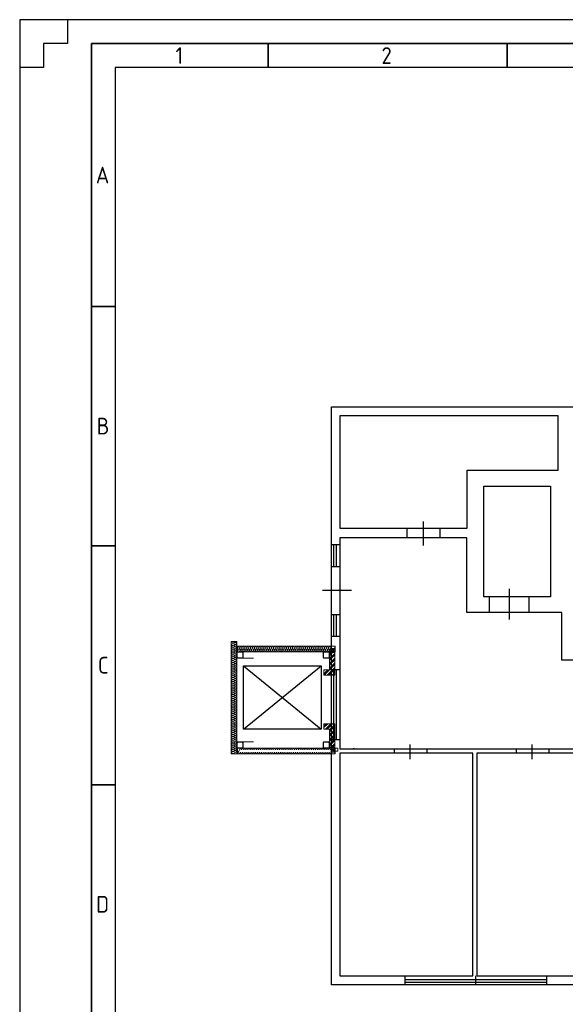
# Model space of a CAD drawing. Header units: millimetres. Extents: x -1662057 to -197461, y -941126 to 63888.
# Tile 81 of 209: x -1628316 to -1612824, y -392255 to -364318. Entities that reach past the tile are written whole.
import ezdxf

# ---------------------------------------------------------------- set-up
doc = ezdxf.new("R2010")
doc.units = ezdxf.units.MM
doc.layers.get('0').update_dxf_attribs({"linetype": 'CONTINUOUS'})
doc.layers.add('PDF_-AR- Aizmurejumi', color=7, linetype='CONTINUOUS', true_color=0x0505ff)
for name, color, linetype in [('PDF_-AR- Sienas', 7, 'CONTINUOUS'), ('PDF_Asis', 7, 'CONTINUOUS'), ('PDF_Dzelzsb_2', 7, 'CONTINUOUS'), ('PDF_Hatch', 7, 'CONTINUOUS'), ('PDF_Izmeri', 7, 'CONTINUOUS'), ('PDF_Koks_1', 7, 'CONTINUOUS'), ('Rasējuma lapa', 7, 'CONTINUOUS')]:
    doc.layers.add(name, color=color, linetype=linetype)
doc.styles.add('ISO', font='iso')

# ---------------------------------------------------------------- blocks, each defined once
blk = doc.blocks.new('A2_L')
at = {"layer": 'Rasējuma lapa'}
for p, q in [((0, 420), (-594, 420)), ((-594, 420), (-594, 0)), ((-584, 420), (-584, 415)), ((-584, 415), (-589, 415)), ((-589, 415), (-589, 410)), ((-589, 410), (-594, 410))]:
    blk.add_line(p, q, dxfattribs=at)
at = {"layer": 'Rasējuma lapa', "lineweight": 35}
for p, q in [((-5, 415), (-579, 415)), ((-579, 415), (-579, 5)), ((-542, 410), (-542, 415)), ((-492, 410), (-492, 415)), ((-574, 360), (-579, 360)), ((-574, 310), (-579, 310)), ((-574, 260), (-579, 260))]:
    blk.add_line(p, q, dxfattribs=at)
at = {"layer": 'Rasējuma lapa', "lineweight": 30}
for p, q in [((-10, 410), (-574, 410)), ((-574, 410), (-574, 10))]:
    blk.add_line(p, q, dxfattribs=at)
at = {"layer": 'Rasējuma lapa', "style": 'ISO'}
for s, p in [('1', (-561.38, 410.75)), ('2', (-518.29, 410.75)), ('A', (-578.08, 385.75)), ('B', (-577.9, 333.25)), ('C', (-577.64, 283.25)), ('D', (-578, 233.25))]:
    blk.add_text(s, height=3.5, dxfattribs=at).set_placement(p)
blk = doc.blocks.new('*U1302')
at = {"layer": 'Rasējuma lapa'}
blk.add_blockref('A2_L', (0, 0), dxfattribs=at)

msp = doc.modelspace()

# ---------------------------------------------------------------- linework, layer by layer
at = {"color": 18, "true_color": 0x000000}
for p, q in [((-1616856.99834, -378552.08573), (-1616856.99834, -379232.76439)), ((-1617321.09742, -378748.03868), (-1617321.09742, -379016.18482)), ((-1616382.58594, -378748.03868), (-1616382.58594, -379016.18482)), ((-1619229.06033, -379016.18482), (-1619229.06033, -385008.21968)), ((-1615619.40077, -379016.18482), (-1619229.06033, -379016.18482)), ((-1615619.40077, -381140.7273), (-1615619.40077, -379016.18482)), ((-1619466.26653, -379212.13776), (-1619229.06033, -379212.13776)), ((-1619394.07334, -379830.93654), (-1619394.07334, -379212.13776)), ((-1619321.88015, -379830.93654), (-1619321.88015, -379212.13776)), ((-1619466.26653, -379830.93654), (-1619229.06033, -379830.93654)), ((-1619716.34959, -380507.31707), (-1618896.44165, -380507.31707)), ((-1614423.05647, -380470.36195), (-1614423.05647, -381336.68024)), ((-1614990.28868, -380697.25484), (-1614990.28868, -381140.7273)), ((-1613855.82425, -380697.25484), (-1613855.82425, -381140.7273)), ((-1619466.26653, -381192.29386), (-1619229.06033, -381192.29386)), ((-1619394.07334, -381811.09264), (-1619394.07334, -381192.29386)), ((-1619321.88015, -381811.09264), (-1619321.88015, -381192.29386)), ((-1612927.62608, -381140.7273), (-1615619.40077, -381140.7273)), ((-1612927.62608, -382491.7713), (-1612927.62608, -381140.7273)), ((-1619466.26653, -381811.09264), (-1619229.06033, -381811.09264)), ((-1621962.53468, -382654.74072), (-1619752.53468, -384444.74072)), ((-1621962.53468, -384444.74072), (-1619752.53468, -382654.74072)), ((-1594157.3964, -382491.7713), (-1612927.62608, -382491.7713)), ((-1619466.26653, -382759.91744), (-1619229.06033, -382759.91744)), ((-1619394.07334, -384740.07354), (-1619394.07334, -382759.91744)), ((-1619321.88015, -384740.07354), (-1619321.88015, -382759.91744)), ((-1619466.26653, -384740.07354), (-1619229.06033, -384740.07354)), ((-1617238.59092, -384884.45992), (-1617238.59092, -385296.99244)), ((-1613773.31775, -384884.45992), (-1613773.31775, -385296.99244)), ((-1619229.06033, -385008.21968), (-1550820.85513, -385008.21968)), ((-1617682.06338, -385008.21968), (-1617682.06338, -385131.97943)), ((-1616753.86521, -385008.21968), (-1616753.86521, -385131.97943)), ((-1614216.79021, -385008.21968), (-1614216.79021, -385131.97943)), ((-1613288.59203, -385008.21968), (-1613288.59203, -385131.97943)), ((-1617382.9773, -391443.72699), (-1617382.9773, -391701.55982)), ((-1617382.9773, -391546.86012), (-1615371.88126, -391546.86012)), ((-1617382.9773, -391629.36663), (-1615371.88126, -391629.36663)), ((-1615371.88126, -391443.72699), (-1615371.88126, -391701.55982)), ((-1615371.88126, -391443.72699), (-1615371.88126, -391701.55982)), ((-1615371.88126, -391546.86012), (-1613360.78523, -391546.86012)), ((-1615371.88126, -391629.36663), (-1613360.78523, -391629.36663)), ((-1613360.78523, -391443.72699), (-1613360.78523, -391701.55982))]:
    msp.add_line(p, q, dxfattribs=at)
for points in [[(-1619466.26653, -375303.39213), (-1550563.02231, -375303.39213), (-1550563.02231, -391701.55982), (-1619466.26653, -391701.55982)], [(-1615134.67506, -377551.69437), (-1613247.33878, -377551.69437), (-1613247.33878, -380697.25484), (-1615134.67506, -380697.25484)], [(-1621962.53468, -382654.74072), (-1619752.53468, -382654.74072), (-1619752.53468, -384444.74072), (-1621962.53468, -384444.74072)], [(-1619229.06033, -391443.72699), (-1615454.38777, -391443.72699), (-1615454.38777, -385131.97943), (-1619229.06033, -385131.97943)], [(-1615340.94132, -391443.72699), (-1612504.78025, -391443.72699), (-1612504.78025, -385131.97943), (-1615340.94132, -385131.97943)]]:
    msp.add_lwpolyline(points, close=True, dxfattribs=at)
msp.add_lwpolyline([(-1613030.75921, -375561.22496), (-1619229.06033, -375561.22496), (-1619229.06033, -378748.03868), (-1615609.08746, -378748.03868), (-1615609.08746, -377097.9086), (-1613030.75921, -377097.9086), (-1613030.75921, -375561.22496)], dxfattribs=at)
at = {"layer": 'PDF_-AR- Aizmurejumi', "color": 7, "lineweight": 5}
for points in [[(-1619370.88355, -382254.34052), (-1619361.99332, -382254.34052), (-1619361.99332, -382094.31634), (-1619370.88355, -382094.31634)], [(-1622131.93573, -384989.99204), (-1622131.93573, -385150.01622), (-1619370.88355, -385150.01622), (-1619370.88355, -384989.99204)], [(-1619370.88355, -385150.01622), (-1619361.99332, -385150.01622), (-1619361.99332, -384989.99204), (-1619370.88355, -384989.99204)], [(-1619361.99332, -384989.99204), (-1619361.99332, -385070.00413), (-1619281.98123, -385070.00413), (-1619281.98123, -384989.99204)]]:
    msp.add_lwpolyline(points, close=True, dxfattribs=at)
for points in [[(-1622150.98622, -382289.90145), (-1622140.82596, -382300.06172)], [(-1622150.98622, -382312.76205), (-1622140.82596, -382322.92232)], [(-1622150.98622, -382334.35262), (-1622140.82596, -382344.51288)], [(-1622150.98622, -382357.21321), (-1622140.82596, -382367.37348)], [(-1622150.98622, -382380.07381), (-1622140.82596, -382390.23408)], [(-1622150.98622, -382401.66438), (-1622140.82596, -382413.09467)], [(-1622149.71619, -382269.58092), (-1622140.82596, -382277.20112)], [(-1622138.28589, -382258.15062), (-1622130.66569, -382265.77082)], [(-1622129.39566, -382424.52497), (-1622119.23539, -382434.68524)], [(-1622119.23539, -382254.34052), (-1622109.07513, -382264.50079)], [(-1622106.53506, -382424.52497), (-1622096.3748, -382434.68524)], [(-1622096.3748, -382254.34052), (-1622086.21453, -382264.50079)], [(-1622083.67446, -382424.52497), (-1622073.5142, -382434.68524)], [(-1622074.78423, -382254.34052), (-1622064.62397, -382264.50079)], [(-1622060.81387, -382424.52497), (-1622051.92363, -382434.68524)], [(-1622051.92363, -382254.34052), (-1622041.76337, -382264.50079)], [(-1622039.2233, -382424.52497), (-1622029.06304, -382434.68524)], [(-1622029.06304, -382254.34052), (-1622018.90277, -382264.50079)], [(-1622016.36271, -382424.52497), (-1622006.20244, -382434.68524)], [(-1622007.47247, -382254.34052), (-1621997.31221, -382264.50079)], [(-1621994.77214, -382424.52497), (-1621985.88191, -382432.14517)], [(-1621982.07181, -382414.36471), (-1621974.45161, -382421.98491)], [(-1621980.80178, -382281.01122), (-1621971.91154, -382289.90145)], [(-1621980.80178, -382302.60179), (-1621971.91154, -382312.76205)], [(-1621980.80178, -382325.46238), (-1621971.91154, -382335.62265)], [(-1621980.80178, -382348.32298), (-1621971.91154, -382357.21321)], [(-1621980.80178, -382369.91355), (-1621971.91154, -382380.07381)], [(-1621980.80178, -382392.77414), (-1621971.91154, -382402.93441)], [(-1619701.09218, -382292.44152), (-1619690.93192, -382302.60179)], [(-1619701.09218, -382315.30212), (-1619690.93192, -382325.46238)], [(-1619701.09218, -382338.16272), (-1619690.93192, -382348.32298)], [(-1619701.09218, -382359.75328), (-1619690.93192, -382369.91355)], [(-1619701.09218, -382382.61388), (-1619690.93192, -382392.77414)], [(-1619701.09218, -382405.47447), (-1619689.66188, -382416.90477)], [(-1619699.82215, -382272.12099), (-1619690.93192, -382281.01122)], [(-1619689.66188, -382259.42066), (-1619683.31172, -382265.77082)], [(-1619683.31172, -382423.25494), (-1619671.88142, -382434.68524)], [(-1619671.88142, -382254.34052), (-1619661.72115, -382264.50079)], [(-1619659.18109, -382424.52497), (-1619649.02082, -382434.68524)], [(-1619649.02082, -382254.34052), (-1619640.13059, -382264.50079)], [(-1619636.32049, -382424.52497), (-1619626.16022, -382434.68524)], [(-1619627.43026, -382254.34052), (-1619617.26999, -382264.50079)], [(-1619614.72992, -382424.52497), (-1619604.56966, -382434.68524)], [(-1619604.56966, -382254.34052), (-1619594.40939, -382264.50079)], [(-1619591.86933, -382424.52497), (-1619581.70906, -382434.68524)], [(-1619581.70906, -382254.34052), (-1619572.81883, -382264.50079)], [(-1619569.00873, -382424.52497), (-1619558.84846, -382434.68524)], [(-1619560.1185, -382254.34052), (-1619549.95823, -382264.50079)], [(-1619547.41816, -382424.52497), (-1619538.52793, -382433.41521)], [(-1619534.71783, -382258.15062), (-1619524.55757, -382268.31089)], [(-1619533.4478, -382416.90477), (-1619525.8276, -382423.25494)], [(-1619530.90773, -382283.55129), (-1619520.74747, -382293.71155)], [(-1619530.90773, -382305.14185), (-1619520.74747, -382315.30212)], [(-1619530.90773, -382328.00245), (-1619520.74747, -382338.16272)], [(-1619530.90773, -382350.86305), (-1619520.74747, -382361.02331)], [(-1619530.90773, -382373.72364), (-1619520.74747, -382382.61388)], [(-1619530.90773, -382395.31421), (-1619520.74747, -382405.47447)], [(-1619520.74747, -382273.39102), (-1619502.967, -382254.34052)], [(-1619520.74747, -382294.98159), (-1619511.85723, -382284.82132)], [(-1619520.74747, -382317.84218), (-1619511.85723, -382307.68192)], [(-1619520.74747, -382340.70278), (-1619511.85723, -382330.54252)], [(-1619520.74747, -382362.29335), (-1619511.85723, -382352.13308)], [(-1619520.74747, -382385.15394), (-1619511.85723, -382374.99368)], [(-1619518.2074, -382404.20444), (-1619511.85723, -382397.85428)], [(-1619490.26667, -382264.50079), (-1619481.37644, -382254.34052)], [(-1619468.67611, -382264.50079), (-1619458.51584, -382254.34052)], [(-1619445.81551, -382264.50079), (-1619435.65524, -382254.34052)], [(-1619422.95491, -382264.50079), (-1619414.06468, -382254.34052)], [(-1619401.36435, -382264.50079), (-1619391.20408, -382254.34052)], [(-1619378.50375, -382264.50079), (-1619370.88355, -382258.15062)], [(-1622150.98622, -384827.42779), (-1622140.82596, -384836.31802)], [(-1622150.98622, -384849.01835), (-1622140.82596, -384859.17862)], [(-1622150.98622, -384871.87895), (-1622140.82596, -384882.03921)], [(-1622150.98622, -384894.73955), (-1622140.82596, -384904.89981)], [(-1622150.98622, -384916.33011), (-1622140.82596, -384926.49038)], [(-1622150.98622, -384939.19071), (-1622140.82596, -384949.35097)], [(-1622150.98622, -384962.05131), (-1622123.04549, -384989.99204)], [(-1622140.82596, -384814.72746), (-1622134.47579, -384822.34765)], [(-1622123.04549, -384809.64732), (-1622114.15526, -384819.80759)], [(-1622101.45493, -384809.64732), (-1622091.29466, -384819.80759)], [(-1622078.59433, -384809.64732), (-1622068.43407, -384819.80759)], [(-1622055.73373, -384809.64732), (-1622046.8435, -384819.80759)], [(-1622034.14317, -384809.64732), (-1622023.9829, -384819.80759)], [(-1622011.28257, -384809.64732), (-1622001.12231, -384819.80759)], [(-1621987.15194, -384812.18739), (-1621973.18158, -384826.15775)], [(-1621983.34184, -384972.21157), (-1621975.72164, -384979.83177)], [(-1621980.80178, -384840.12812), (-1621971.91154, -384850.28838)], [(-1621980.80178, -384861.71868), (-1621971.91154, -384871.87895)], [(-1621980.80178, -384884.57928), (-1621971.91154, -384894.73955)], [(-1621980.80178, -384907.43988), (-1621971.91154, -384917.60014)], [(-1621980.80178, -384929.03044), (-1621971.91154, -384939.19071)], [(-1621980.80178, -384951.89104), (-1621971.91154, -384962.05131)], [(-1619701.09218, -384829.96785), (-1619690.93192, -384840.12812)], [(-1619701.09218, -384852.82845), (-1619690.93192, -384861.71868)], [(-1619701.09218, -384874.41902), (-1619690.93192, -384884.57928)], [(-1619701.09218, -384897.27961), (-1619690.93192, -384907.43988)], [(-1619701.09218, -384920.14021), (-1619690.93192, -384929.03044)], [(-1619701.09218, -384941.73078), (-1619690.93192, -384951.89104)], [(-1619701.09218, -384964.59137), (-1619675.69152, -384989.99204)], [(-1619692.20195, -384815.99749), (-1619685.85178, -384823.61769)], [(-1619676.96155, -384809.64732), (-1619666.80129, -384819.80759)], [(-1619654.10095, -384809.64732), (-1619643.94069, -384819.80759)], [(-1619631.24036, -384809.64732), (-1619621.08009, -384819.80759)], [(-1619609.64979, -384809.64732), (-1619599.48953, -384819.80759)], [(-1619586.78919, -384809.64732), (-1619576.62893, -384819.80759)], [(-1619563.9286, -384809.64732), (-1619553.76833, -384819.80759)], [(-1619541.068, -384810.91736), (-1619522.0175, -384829.96785)], [(-1619534.71783, -384974.75164), (-1619527.09763, -384981.1018)], [(-1619530.90773, -384842.66819), (-1619520.74747, -384852.82845)], [(-1619530.90773, -384865.52878), (-1619520.74747, -384875.68905)], [(-1619530.90773, -384887.11935), (-1619520.74747, -384897.27961)], [(-1619530.90773, -384909.97995), (-1619520.74747, -384920.14021)], [(-1619530.90773, -384932.84054), (-1619520.74747, -384943.00081)], [(-1619530.90773, -384954.43111), (-1619520.74747, -384964.59137)], [(-1619520.74747, -384850.28838), (-1619513.12727, -384842.66819)], [(-1619520.74747, -384873.14898), (-1619511.85723, -384862.98872)], [(-1619520.74747, -384894.73955), (-1619511.85723, -384885.84931)], [(-1619520.74747, -384917.60014), (-1619511.85723, -384907.43988)], [(-1619520.74747, -384940.46074), (-1619511.85723, -384930.30048)], [(-1619520.74747, -384962.05131), (-1619511.85723, -384953.16107)], [(-1619520.74747, -384984.9119), (-1619509.31717, -384972.21157)], [(-1622110.34516, -384979.83177), (-1622100.1849, -384989.99204)], [(-1622088.7546, -384979.83177), (-1622078.59433, -384989.99204)], [(-1622065.894, -384979.83177), (-1622055.73373, -384989.99204)], [(-1622043.0334, -384979.83177), (-1622032.87314, -384989.99204)], [(-1622021.44284, -384979.83177), (-1622011.28257, -384989.99204)], [(-1621998.58224, -384979.83177), (-1621989.69201, -384988.722)], [(-1619662.99119, -384979.83177), (-1619654.10095, -384989.99204)], [(-1619641.40062, -384979.83177), (-1619631.24036, -384989.99204)], [(-1619618.54002, -384979.83177), (-1619608.37976, -384989.99204)], [(-1619595.67943, -384979.83177), (-1619586.78919, -384989.99204)], [(-1619574.08886, -384979.83177), (-1619563.9286, -384989.99204)], [(-1619551.22826, -384979.83177), (-1619542.33803, -384989.99204)], [(-1619504.23704, -384989.99204), (-1619494.07677, -384979.83177)], [(-1619481.37644, -384989.99204), (-1619471.21617, -384979.83177)], [(-1619458.51584, -384989.99204), (-1619448.35557, -384979.83177)], [(-1619436.92528, -384989.99204), (-1619426.76501, -384979.83177)], [(-1619414.06468, -384989.99204), (-1619403.90441, -384979.83177)], [(-1619391.20408, -384989.99204), (-1619381.04382, -384979.83177)]]:
    msp.add_lwpolyline(points, dxfattribs=at)
at = {"layer": 'PDF_-AR- Sienas', "color": 7, "lineweight": 5}
for points in [[(-1619370.88355, -382274.66106), (-1619370.88355, -382914.75779), (-1619680.77165, -382914.75779), (-1619680.77165, -382764.89387), (-1619520.74747, -382764.89387), (-1619520.74747, -382274.66106)], [(-1619370.88355, -384969.67151), (-1619370.88355, -384295.28388), (-1619680.77165, -384295.28388), (-1619680.77165, -384445.14779), (-1619520.74747, -384445.14779), (-1619520.74747, -384969.67151)]]:
    msp.add_lwpolyline(points, close=True, dxfattribs=at)
at = {"layer": 'PDF_Asis', "color": 7, "lineweight": 5}
for points in [[(-1621681.07394, -382434.68524), (-1621998.58224, -382434.68524)], [(-1621681.07394, -384809.64732), (-1621998.58224, -384809.64732)]]:
    msp.add_lwpolyline(points, dxfattribs=at)
at = {"layer": 'PDF_Dzelzsb_2', "color": 7, "lineweight": 0}
for points in [[(-1622150.98622, -382409.28457), (-1622149.71619, -382419.44484), (-1622144.63606, -382427.06504), (-1622135.74583, -382433.41521), (-1622126.85559, -382434.68524), (-1621996.04217, -382434.68524), (-1621987.15194, -382433.41521), (-1621978.26171, -382427.06504), (-1621973.18158, -382419.44484), (-1621971.91154, -382409.28457), (-1621971.91154, -382279.74119), (-1621973.18158, -382270.85096), (-1621978.26171, -382261.96072), (-1621987.15194, -382256.88059), (-1621996.04217, -382254.34052), (-1622126.85559, -382254.34052), (-1622135.74583, -382256.88059), (-1622144.63606, -382261.96072), (-1622149.71619, -382270.85096), (-1622150.98622, -382279.74119)], [(-1622140.82596, -382409.28457), (-1622139.55593, -382416.90477), (-1622134.47579, -382423.25494), (-1622126.85559, -382424.52497), (-1621996.04217, -382424.52497), (-1621988.42197, -382423.25494), (-1621983.34184, -382416.90477), (-1621980.80178, -382409.28457), (-1621980.80178, -382279.74119), (-1621983.34184, -382272.12099), (-1621988.42197, -382267.04086), (-1621996.04217, -382264.50079), (-1622126.85559, -382264.50079), (-1622134.47579, -382267.04086), (-1622139.55593, -382272.12099), (-1622140.82596, -382279.74119)], [(-1619701.09218, -382409.28457), (-1619699.82215, -382419.44484), (-1619693.47198, -382427.06504), (-1619685.85178, -382433.41521), (-1619676.96155, -382434.68524), (-1619546.14813, -382434.68524), (-1619537.2579, -382433.41521), (-1619528.36767, -382427.06504), (-1619523.28753, -382419.44484), (-1619520.74747, -382409.28457), (-1619520.74747, -382279.74119), (-1619523.28753, -382270.85096), (-1619528.36767, -382261.96072), (-1619537.2579, -382256.88059), (-1619546.14813, -382254.34052), (-1619676.96155, -382254.34052), (-1619685.85178, -382256.88059), (-1619693.47198, -382261.96072), (-1619699.82215, -382270.85096), (-1619701.09218, -382279.74119)], [(-1619690.93192, -382409.28457), (-1619689.66188, -382416.90477), (-1619683.31172, -382423.25494), (-1619676.96155, -382424.52497), (-1619546.14813, -382424.52497), (-1619538.52793, -382423.25494), (-1619533.4478, -382416.90477), (-1619530.90773, -382409.28457), (-1619530.90773, -382279.74119), (-1619533.4478, -382272.12099), (-1619538.52793, -382267.04086), (-1619546.14813, -382264.50079), (-1619676.96155, -382264.50079), (-1619683.31172, -382267.04086), (-1619689.66188, -382272.12099), (-1619690.93192, -382279.74119)], [(-1619370.88355, -382256.88059), (-1619370.88355, -382254.34052), (-1619520.74747, -382254.34052), (-1619520.74747, -382405.47447), (-1619519.47743, -382405.47447), (-1619513.12727, -382402.93441), (-1619511.85723, -382396.58424), (-1619511.85723, -382281.01122), (-1619509.31717, -382273.39102), (-1619502.967, -382267.04086), (-1619495.3468, -382264.50079), (-1619379.77378, -382264.50079), (-1619373.42362, -382261.96072)], [(-1622150.98622, -384964.59137), (-1622149.71619, -384974.75164), (-1622144.63606, -384982.37184), (-1622135.74583, -384987.45197), (-1622126.85559, -384989.99204), (-1621996.04217, -384989.99204), (-1621987.15194, -384987.45197), (-1621978.26171, -384982.37184), (-1621973.18158, -384974.75164), (-1621971.91154, -384964.59137), (-1621971.91154, -384835.04799), (-1621973.18158, -384824.88772), (-1621978.26171, -384817.26752), (-1621987.15194, -384812.18739), (-1621996.04217, -384809.64732), (-1622126.85559, -384809.64732), (-1622135.74583, -384812.18739), (-1622144.63606, -384817.26752), (-1622149.71619, -384824.88772), (-1622150.98622, -384835.04799)], [(-1622140.82596, -384964.59137), (-1622139.55593, -384972.21157), (-1622134.47579, -384977.2917), (-1622126.85559, -384979.83177), (-1621996.04217, -384979.83177), (-1621988.42197, -384977.2917), (-1621983.34184, -384972.21157), (-1621980.80178, -384964.59137), (-1621980.80178, -384835.04799), (-1621983.34184, -384827.42779), (-1621988.42197, -384822.34765), (-1621996.04217, -384819.80759), (-1622126.85559, -384819.80759), (-1622134.47579, -384822.34765), (-1622139.55593, -384827.42779), (-1622140.82596, -384835.04799)], [(-1619701.09218, -384964.59137), (-1619699.82215, -384974.75164), (-1619693.47198, -384982.37184), (-1619685.85178, -384987.45197), (-1619676.96155, -384989.99204), (-1619546.14813, -384989.99204), (-1619537.2579, -384987.45197), (-1619528.36767, -384982.37184), (-1619523.28753, -384974.75164), (-1619520.74747, -384964.59137), (-1619520.74747, -384835.04799), (-1619523.28753, -384824.88772), (-1619528.36767, -384817.26752), (-1619537.2579, -384812.18739), (-1619546.14813, -384809.64732), (-1619676.96155, -384809.64732), (-1619685.85178, -384812.18739), (-1619693.47198, -384817.26752), (-1619699.82215, -384824.88772), (-1619701.09218, -384835.04799)], [(-1619690.93192, -384964.59137), (-1619689.66188, -384972.21157), (-1619683.31172, -384977.2917), (-1619676.96155, -384979.83177), (-1619546.14813, -384979.83177), (-1619538.52793, -384977.2917), (-1619533.4478, -384972.21157), (-1619530.90773, -384964.59137), (-1619530.90773, -384835.04799), (-1619533.4478, -384827.42779), (-1619538.52793, -384822.34765), (-1619546.14813, -384819.80759), (-1619676.96155, -384819.80759), (-1619683.31172, -384822.34765), (-1619689.66188, -384827.42779), (-1619690.93192, -384835.04799)], [(-1619370.88355, -384987.45197), (-1619373.42362, -384982.37184), (-1619379.77378, -384979.83177), (-1619495.3468, -384979.83177), (-1619502.967, -384977.2917), (-1619509.31717, -384972.21157), (-1619511.85723, -384963.32134), (-1619511.85723, -384847.74832), (-1619513.12727, -384842.66819), (-1619519.47743, -384840.12812), (-1619520.74747, -384840.12812), (-1619520.74747, -384989.99204), (-1619370.88355, -384989.99204)]]:
    msp.add_lwpolyline(points, close=True, dxfattribs=at)
at = {"layer": 'PDF_Hatch', "color": 7, "lineweight": 5}
for points in [[(-1622150.98622, -381981.28339), (-1622150.98622, -381960.96285), (-1622311.01041, -381960.96285), (-1622311.01041, -381981.28339)], [(-1622150.98622, -385150.01622), (-1622311.01041, -385150.01622), (-1622311.01041, -381981.28339), (-1622150.98622, -381981.28339)], [(-1622131.93573, -382254.34052), (-1622150.98622, -382254.34052), (-1622150.98622, -382094.31634), (-1622131.93573, -382094.31634)], [(-1622150.98622, -385150.01622), (-1622131.93573, -385150.01622), (-1622131.93573, -384989.99204), (-1622150.98622, -384989.99204)]]:
    msp.add_lwpolyline(points, close=True, dxfattribs=at)
for points in [[(-1622260.8441, -382019.38438, 0.9999999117), (-1622260.8441, -382079.07594, 0.9999999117), (-1622260.8441, -382138.76751)], [(-1622260.8441, -382140.03754, 0.9999999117), (-1622260.8441, -382199.7291, 0.9999999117), (-1622260.8441, -382259.42066, 0.9999999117), (-1622260.8441, -382319.11222, 0.9999999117), (-1622260.8441, -382378.80378)], [(-1622261.47911, -382020.65442), (-1622230.99832, -382034.62478), (-1622201.78755, -382049.86518), (-1622230.99832, -382065.10558), (-1622261.47911, -382080.34598), (-1622230.99832, -382095.58637), (-1622201.78755, -382109.55674), (-1622230.99832, -382124.79714), (-1622261.47911, -382140.03754), (-1622230.99832, -382155.27793), (-1622201.78755, -382170.51833), (-1622230.99832, -382185.75873), (-1622261.47911, -382199.7291), (-1622230.99832, -382214.96949), (-1622201.78755, -382230.20989), (-1622230.99832, -382245.45029), (-1622261.47911, -382260.69069), (-1622230.99832, -382274.66106), (-1622201.78755, -382289.90145), (-1622230.99832, -382305.14185), (-1622261.47911, -382320.38225), (-1622230.99832, -382335.62265), (-1622201.78755, -382349.59301), (-1622230.99832, -382364.83341), (-1622261.47911, -382380.07381), (-1622230.99832, -382395.31421), (-1622201.78755, -382410.55461), (-1622230.99832, -382425.79501), (-1622261.47911, -382439.76537), (-1622230.99832, -382455.00577), (-1622201.78755, -382470.24617), (-1622230.99832, -382485.48657), (-1622261.47911, -382500.72696), (-1622230.99832, -382514.69733), (-1622201.78755, -382529.93773), (-1622230.99832, -382545.17813), (-1622261.47911, -382560.41853), (-1622230.99832, -382575.65892), (-1622201.78755, -382589.62929), (-1622230.99832, -382604.86969), (-1622261.47911, -382620.11009), (-1622230.99832, -382635.35048), (-1622201.78755, -382650.59088), (-1622230.99832, -382665.83128), (-1622261.47911, -382679.80165), (-1622230.99832, -382695.04204), (-1622201.78755, -382710.28244), (-1622230.99832, -382725.52284), (-1622261.47911, -382740.76324), (-1622230.99832, -382754.7336), (-1622201.78755, -382769.974), (-1622230.99832, -382785.2144), (-1622261.47911, -382800.4548), (-1622230.99832, -382815.6952), (-1622201.78755, -382829.66556, -0.9999999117), (-1622201.15254, -382889.35712, -0.9999999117), (-1622201.15254, -382949.04868)], [(-1622230.99832, -381981.28339), (-1622230.99832, -382005.41402), (-1622201.78755, -381990.17362, -0.9999999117), (-1622201.15254, -382049.86518, -0.9999999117), (-1622201.15254, -382109.55674, -0.9999999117), (-1622201.15254, -382169.2483, -0.9999999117), (-1622201.15254, -382228.93986)], [(-1621946.51088, -382144.48265, 0.9999971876), (-1622006.20244, -382144.48265, 0.9999971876), (-1622065.894, -382144.48265, 0.9999971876), (-1622125.58573, -382144.48265)], [(-1619486.45657, -382145.11767), (-1619500.42694, -382174.32843), (-1619515.66733, -382204.80923), (-1619530.90773, -382174.32843), (-1619546.14813, -382145.11767), (-1619561.38853, -382174.32843), (-1619576.62893, -382204.80923), (-1619590.59929, -382174.32843), (-1619605.83969, -382145.11767), (-1619621.08009, -382174.32843), (-1619636.32049, -382204.80923), (-1619651.56089, -382174.32843), (-1619665.53125, -382145.11767), (-1619680.77165, -382174.32843), (-1619696.01205, -382204.80923), (-1619711.25245, -382174.32843), (-1619726.49285, -382145.11767), (-1619741.73324, -382174.32843), (-1619755.70361, -382204.80923), (-1619770.94401, -382174.32843), (-1619786.18441, -382145.11767), (-1619801.4248, -382174.32843), (-1619816.6652, -382204.80923), (-1619830.63557, -382174.32843), (-1619845.87597, -382145.11767), (-1619861.11636, -382174.32843), (-1619876.35676, -382204.80923), (-1619891.59716, -382174.32843), (-1619905.56753, -382145.11767), (-1619920.80793, -382174.32843), (-1619936.04832, -382204.80923), (-1619951.28872, -382174.32843), (-1619966.52912, -382145.11767), (-1619981.76952, -382174.32843), (-1619995.73988, -382204.80923), (-1620010.98028, -382174.32843), (-1620026.22068, -382145.11767), (-1620041.46108, -382174.32843), (-1620056.70148, -382204.80923), (-1620070.67184, -382174.32843), (-1620085.91224, -382145.11767), (-1620101.15264, -382174.32843), (-1620116.39304, -382204.80923), (-1620131.63344, -382174.32843), (-1620145.6038, -382145.11767), (-1620160.8442, -382174.32843), (-1620176.0846, -382204.80923), (-1620191.325, -382174.32843), (-1620206.5654, -382145.11767), (-1620221.80579, -382174.32843), (-1620235.77616, -382204.80923), (-1620251.01656, -382174.32843), (-1620266.25696, -382145.11767), (-1620281.49735, -382174.32843), (-1620296.73775, -382204.80923), (-1620310.70812, -382174.32843), (-1620325.94852, -382145.11767), (-1620341.18891, -382174.32843), (-1620356.42931, -382204.80923), (-1620371.66971, -382174.32843), (-1620385.64008, -382145.11767), (-1620400.88047, -382174.32843), (-1620416.12087, -382204.80923), (-1620431.36127, -382174.32843), (-1620446.60167, -382145.11767), (-1620461.84207, -382174.32843), (-1620475.81243, -382204.80923), (-1620491.05283, -382174.32843), (-1620506.29323, -382145.11767), (-1620521.53363, -382174.32843), (-1620536.77403, -382204.80923), (-1620550.74439, -382174.32843), (-1620565.98479, -382145.11767), (-1620581.22519, -382174.32843), (-1620596.46559, -382204.80923), (-1620611.70599, -382174.32843), (-1620626.94638, -382145.11767), (-1620640.91675, -382174.32843), (-1620656.15715, -382204.80923), (-1620671.39755, -382174.32843), (-1620686.63794, -382145.11767), (-1620701.87834, -382174.32843), (-1620715.84871, -382204.80923), (-1620731.08911, -382174.32843), (-1620746.32951, -382145.11767), (-1620761.5699, -382174.32843), (-1620776.8103, -382204.80923), (-1620790.78067, -382174.32843), (-1620806.02107, -382145.11767), (-1620821.26146, -382174.32843), (-1620836.50186, -382204.80923), (-1620851.74226, -382174.32843), (-1620866.98266, -382145.11767), (-1620880.95302, -382174.32843), (-1620896.19342, -382204.80923), (-1620911.43382, -382174.32843), (-1620926.67422, -382145.11767), (-1620941.91462, -382174.32843), (-1620955.88498, -382204.80923), (-1620971.12538, -382174.32843), (-1620986.36578, -382145.11767), (-1621001.60618, -382174.32843), (-1621016.84658, -382204.80923), (-1621030.81694, -382174.32843), (-1621046.05734, -382145.11767), (-1621061.29774, -382174.32843), (-1621076.53814, -382204.80923), (-1621091.77854, -382174.32843), (-1621107.01893, -382145.11767), (-1621120.9893, -382174.32843), (-1621136.2297, -382204.80923), (-1621151.4701, -382174.32843), (-1621166.71049, -382145.11767), (-1621181.95089, -382174.32843), (-1621195.92126, -382204.80923), (-1621211.16166, -382174.32843), (-1621226.40205, -382145.11767), (-1621241.64245, -382174.32843), (-1621256.88285, -382204.80923), (-1621272.12325, -382174.32843), (-1621270.85322, -382174.32843), (-1621286.09362, -382145.11767), (-1621301.33401, -382174.32843), (-1621316.57441, -382204.80923), (-1621331.81481, -382174.32843), (-1621347.05521, -382145.11767), (-1621361.02557, -382174.32843), (-1621376.26597, -382204.80923), (-1621391.50637, -382174.32843), (-1621406.74677, -382145.11767), (-1621421.98717, -382174.32843), (-1621435.95753, -382204.80923), (-1621451.19793, -382174.32843), (-1621466.43833, -382145.11767), (-1621481.67873, -382174.32843), (-1621496.91913, -382204.80923), (-1621512.15952, -382174.32843), (-1621526.12989, -382145.11767), (-1621541.37029, -382174.32843), (-1621556.61069, -382204.80923), (-1621571.85109, -382174.32843), (-1621587.09148, -382145.11767), (-1621601.06185, -382174.32843), (-1621616.30225, -382204.80923), (-1621631.54265, -382174.32843), (-1621646.78304, -382145.11767), (-1621662.02344, -382174.32843), (-1621675.99381, -382204.80923), (-1621691.23421, -382174.32843), (-1621706.4746, -382145.11767), (-1621721.715, -382174.32843), (-1621736.9554, -382204.80923), (-1621752.1958, -382174.32843), (-1621766.16616, -382145.11767), (-1621781.40656, -382174.32843), (-1621796.64696, -382204.80923), (-1621811.88736, -382174.32843), (-1621827.12776, -382145.11767), (-1621841.09812, -382174.32843), (-1621856.33852, -382204.80923), (-1621871.57892, -382174.32843), (-1621886.81932, -382145.11767), (-1621902.05972, -382174.32843), (-1621916.03008, -382204.80923), (-1621931.27048, -382174.32843), (-1621946.51088, -382145.11767), (-1621961.75128, -382174.32843), (-1621976.99168, -382204.80923), (-1621992.23207, -382174.32843), (-1622006.20244, -382145.11767), (-1622021.44284, -382174.32843), (-1622036.68324, -382204.80923), (-1622051.92363, -382174.32843), (-1622067.16403, -382145.11767), (-1622081.1344, -382174.32843), (-1622096.3748, -382204.80923, 0.9999999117), (-1622036.68323, -382204.17421)], [(-1621706.4746, -382144.48265, 0.9999971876), (-1621766.16616, -382144.48265, 0.9999971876), (-1621825.85773, -382144.48265, 0.9999971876), (-1621885.54929, -382144.48265, 0.9999971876), (-1621945.24101, -382144.48265)], [(-1621466.43833, -382144.48265, 0.9999971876), (-1621526.12989, -382144.48265, 0.9999971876), (-1621585.82145, -382144.48265, 0.9999971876), (-1621645.51301, -382144.48265, 0.9999971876), (-1621705.20474, -382144.48265)], [(-1621226.40205, -382144.48265, 0.9999971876), (-1621286.09362, -382144.48265, 0.9999971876), (-1621345.78518, -382144.48265, 0.9999971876), (-1621405.47674, -382144.48265, 0.9999971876), (-1621465.16846, -382144.48265)], [(-1620986.36578, -382144.48265, 0.9999971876), (-1621046.05734, -382144.48265, 0.9999971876), (-1621105.7489, -382144.48265, 0.9999971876), (-1621165.44046, -382144.48265, 0.9999971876), (-1621225.13219, -382144.48265)], [(-1620746.32951, -382144.48265, 0.9999971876), (-1620806.02107, -382144.48265, 0.9999971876), (-1620865.71263, -382144.48265, 0.9999971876), (-1620925.40419, -382144.48265, 0.9999971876), (-1620985.09591, -382144.48265)], [(-1620506.29323, -382144.48265, 0.9999971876), (-1620565.98479, -382144.48265, 0.9999971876), (-1620625.67635, -382144.48265, 0.9999971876), (-1620685.36791, -382144.48265, 0.9999971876), (-1620745.05964, -382144.48265)], [(-1620266.25696, -382144.48265, 0.9999971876), (-1620325.94852, -382144.48265, 0.9999971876), (-1620385.64008, -382144.48265, 0.9999971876), (-1620445.33164, -382144.48265, 0.9999971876), (-1620505.02336, -382144.48265)], [(-1620026.22068, -382144.48265, 0.9999971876), (-1620085.91224, -382144.48265, 0.9999971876), (-1620145.6038, -382144.48265, 0.9999971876), (-1620205.29536, -382144.48265, 0.9999971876), (-1620264.98709, -382144.48265)], [(-1619786.18441, -382144.48265, 0.9999939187), (-1619845.87597, -382144.48265, 0.9999971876), (-1619905.56753, -382144.48265, 0.9999971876), (-1619965.25909, -382144.48265, 0.9999971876), (-1620024.95082, -382144.48265)], [(-1619546.14813, -382144.48265, 0.9999906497), (-1619605.83969, -382144.48265, 0.9999906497), (-1619665.53125, -382144.48265, 0.9999906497), (-1619725.22281, -382144.48265, 0.9999906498), (-1619784.91493, -382144.48265)], [(-1619450.89564, -382174.32843), (-1619471.21617, -382174.32843), (-1619455.97577, -382204.80923, -0.9999999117), (-1619515.66733, -382204.17421, -0.9999999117), (-1619575.35889, -382204.17421, -0.9999999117), (-1619635.05046, -382204.17421, -0.9999999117), (-1619694.74202, -382204.17421)], [(-1622260.8441, -382380.07381, 0.9999999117), (-1622260.8441, -382439.76537, 0.9999999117), (-1622260.8441, -382499.45693, 0.9999999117), (-1622260.8441, -382559.14849, 0.9999999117), (-1622260.8441, -382618.84006)], [(-1622201.15254, -382468.97613, 0.9999999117), (-1622201.15254, -382409.28457, 0.9999999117), (-1622201.15254, -382349.59301, 0.9999999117), (-1622201.15254, -382289.90145, 0.9999999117), (-1622201.15254, -382230.20989)], [(-1622035.4132, -382204.17421, 0.9999999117), (-1621975.72164, -382204.17421, 0.9999999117), (-1621916.03008, -382204.17421, 0.9999999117), (-1621856.33852, -382204.17421, 0.9999999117), (-1621796.64696, -382204.17421)], [(-1621795.37693, -382204.17421, 0.9999999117), (-1621735.68536, -382204.17421, 0.9999999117), (-1621675.9938, -382204.17421, 0.9999999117), (-1621616.30224, -382204.17421, 0.9999999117), (-1621556.61068, -382204.17421)], [(-1621555.34065, -382204.17421, 0.9999999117), (-1621495.64909, -382204.17421, 0.9999999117), (-1621435.95753, -382204.17421, 0.9999999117), (-1621376.26597, -382204.17421, 0.9999999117), (-1621316.57441, -382204.17421)], [(-1621315.30438, -382204.17421, 0.9999999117), (-1621255.61281, -382204.17421, 0.9999999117), (-1621195.92125, -382204.17421, 0.9999999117), (-1621136.22969, -382204.17421, 0.9999999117), (-1621076.53813, -382204.17421)], [(-1621075.2681, -382204.17421, 0.9999999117), (-1621015.57654, -382204.17421, 0.9999999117), (-1620955.88498, -382204.17421, 0.9999999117), (-1620896.19342, -382204.17421, 0.9999999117), (-1620836.50186, -382204.17421)], [(-1620835.23183, -382204.17421, 0.9999999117), (-1620775.54026, -382204.17421, 0.9999999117), (-1620715.8487, -382204.17421, 0.9999999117), (-1620656.15714, -382204.17421, 0.9999999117), (-1620596.46558, -382204.17421)], [(-1620595.19555, -382204.17421, 0.9999999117), (-1620535.50399, -382204.17421, 0.9999999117), (-1620475.81243, -382204.17421, 0.9999999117), (-1620416.12087, -382204.17421)], [(-1620414.85084, -382204.17421, 0.9999999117), (-1620355.15927, -382204.17421, 0.9999999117), (-1620295.46771, -382204.17421, 0.9999999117), (-1620235.77615, -382204.17421, 0.9999999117), (-1620176.08459, -382204.17421)], [(-1620174.81457, -382204.17421, 0.9999999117), (-1620115.123, -382204.17421, 0.9999999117), (-1620055.43144, -382204.17421, 0.9999999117), (-1619995.73988, -382204.17421, 0.9999999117), (-1619936.04832, -382204.17421)], [(-1619934.77829, -382204.17421, 0.9999999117), (-1619875.08672, -382204.17421, 0.9999999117), (-1619815.39516, -382204.17421, 0.9999999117), (-1619755.7036, -382204.17421, 0.9999999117), (-1619696.01204, -382204.17421)], [(-1622260.8441, -382620.11009, 0.9999999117), (-1622260.8441, -382679.80165, 0.9999999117), (-1622260.8441, -382739.49321, 0.9999999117), (-1622260.8441, -382799.18477, 0.9999999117), (-1622260.8441, -382858.87633)], [(-1622201.15254, -382709.01241, 0.9999999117), (-1622201.15254, -382649.32084, 0.9999999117), (-1622201.15254, -382589.62928, 0.9999999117), (-1622201.15254, -382529.93772, 0.9999999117), (-1622201.15254, -382470.24616)], [(-1622201.15254, -382829.66556, 0.9999999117), (-1622201.15254, -382769.974, 0.9999999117), (-1622201.15254, -382710.28244)], [(-1622260.8441, -384719.47497, -0.9999999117), (-1622260.8441, -384659.78341, -0.9999999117), (-1622261.47911, -384600.09184), (-1622230.99832, -384586.12148), (-1622201.78755, -384570.88108), (-1622230.99832, -384555.64068), (-1622261.47911, -384540.40028), (-1622230.99832, -384525.15989), (-1622201.78755, -384511.18952), (-1622230.99832, -384495.94912), (-1622261.47911, -384480.70872), (-1622230.99832, -384465.46833), (-1622201.78755, -384450.22793), (-1622230.99832, -384436.25756), (-1622261.47911, -384421.01716), (-1622230.99832, -384405.77676), (-1622201.78755, -384390.53637), (-1622230.99832, -384375.29597), (-1622261.47911, -384360.05557), (-1622230.99832, -384346.0852), (-1622201.78755, -384330.84481), (-1622230.99832, -384315.60441), (-1622261.47911, -384300.36401), (-1622230.99832, -384285.12361), (-1622201.78755, -384271.15325), (-1622230.99832, -384255.91285), (-1622261.47911, -384240.67245), (-1622230.99832, -384225.43205), (-1622201.78755, -384210.19165), (-1622230.99832, -384196.22129), (-1622261.47911, -384180.98089), (-1622230.99832, -384165.74049), (-1622201.78755, -384150.50009), (-1622230.99832, -384135.25969), (-1622261.47911, -384120.01929), (-1622230.99832, -384106.04893), (-1622201.78755, -384090.80853), (-1622230.99832, -384075.56813), (-1622261.47911, -384060.32773), (-1622230.99832, -384045.08734), (-1622201.78755, -384031.11697), (-1622230.99832, -384015.87657), (-1622261.47911, -384000.63617), (-1622230.99832, -383985.39578), (-1622201.78755, -383970.15538), (-1622230.99832, -383956.18501), (-1622261.47911, -383940.94461), (-1622230.99832, -383925.70422), (-1622201.78755, -383910.46382), (-1622230.99832, -383895.22342), (-1622261.47911, -383879.98302), (-1622230.99832, -383866.01265), (-1622201.78755, -383850.77226), (-1622230.99832, -383835.53186), (-1622261.47911, -383820.29146), (-1622230.99832, -383805.05106), (-1622201.78755, -383791.0807), (-1622230.99832, -383775.8403), (-1622261.47911, -383760.5999), (-1622230.99832, -383745.3595), (-1622201.78755, -383730.1191), (-1622230.99832, -383714.8787), (-1622261.47911, -383700.90834), (-1622230.99832, -383685.66794), (-1622201.78755, -383670.42754), (-1622230.99832, -383655.18714), (-1622261.47911, -383639.94675), (-1622230.99832, -383625.97638), (-1622201.78755, -383610.73598), (-1622230.99832, -383595.49558), (-1622261.47911, -383580.25518), (-1622230.99832, -383565.01479), (-1622201.78755, -383551.04442), (-1622230.99832, -383535.80402), (-1622261.47911, -383520.56362), (-1622230.99832, -383505.32323), (-1622201.78755, -383490.08283), (-1622230.99832, -383474.84243), (-1622261.47911, -383460.87206), (-1622230.99832, -383445.63167), (-1622201.78755, -383430.39127), (-1622230.99832, -383415.15087), (-1622261.47911, -383399.91047), (-1622230.99832, -383385.94011), (-1622201.78755, -383370.69971), (-1622230.99832, -383355.45931), (-1622261.47911, -383340.21891), (-1622230.99832, -383324.97851), (-1622201.78755, -383311.00815), (-1622230.99832, -383295.76775), (-1622261.47911, -383280.52735), (-1622230.99832, -383265.28695), (-1622201.78755, -383250.04655), (-1622230.99832, -383234.80615), (-1622261.47911, -383220.83579), (-1622230.99832, -383205.59539), (-1622201.78755, -383190.35499), (-1622230.99832, -383175.11459), (-1622261.47911, -383159.8742), (-1622230.99832, -383145.90383), (-1622201.78755, -383130.66343), (-1622230.99832, -383115.42303), (-1622261.47911, -383100.18264), (-1622230.99832, -383084.94224), (-1622201.78755, -383070.97187), (-1622230.99832, -383055.73147), (-1622261.47911, -383040.49107), (-1622230.99832, -383025.25068), (-1622201.78755, -383010.01028), (-1622230.99832, -382994.76988), (-1622261.47911, -382980.79951), (-1622230.99832, -382965.55912), (-1622201.78755, -382950.31872), (-1622230.99832, -382935.07832), (-1622261.47911, -382919.83792), (-1622230.99832, -382905.86756), (-1622201.78755, -382890.62716), (-1622230.99832, -382875.38676), (-1622261.47911, -382860.14636), (-1622230.99832, -382844.90596), (-1622201.78755, -382830.9356)], [(-1622260.8441, -382860.14636, 0.9999999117), (-1622260.8441, -382919.83792, 0.9999999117), (-1622260.8441, -382979.52948, 0.9999999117), (-1622260.8441, -383039.22105)], [(-1622201.15254, -383189.08496, 0.9999999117), (-1622201.15254, -383129.39339, 0.9999999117), (-1622201.15254, -383069.70183, 0.9999999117), (-1622201.15254, -383010.01027, 0.9999999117), (-1622201.15254, -382950.31871)], [(-1622260.8441, -383040.49107, 0.9999999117), (-1622260.8441, -383100.18264, 0.9999999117), (-1622260.8441, -383159.8742, 0.9999999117), (-1622260.8441, -383219.56576, 0.9999999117), (-1622260.8441, -383279.25732)], [(-1622260.8441, -383280.52735, 0.9999999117), (-1622260.8441, -383340.21891, 0.9999999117), (-1622260.8441, -383399.91047, 0.9999999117), (-1622260.8441, -383459.60203, 0.9999999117), (-1622260.8441, -383519.2936)], [(-1622201.15254, -383429.12123, 0.9999999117), (-1622201.15254, -383369.42967, 0.9999999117), (-1622201.15254, -383309.73811, 0.9999999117), (-1622201.15254, -383250.04655, 0.9999999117), (-1622201.15254, -383190.35499)], [(-1622260.8441, -383520.56362, 0.9999999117), (-1622260.8441, -383580.25518, 0.9999999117), (-1622260.8441, -383639.94675, 0.9999999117), (-1622260.8441, -383699.63831, 0.9999999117), (-1622260.8441, -383759.32987)], [(-1622201.15254, -383669.15751, 0.9999999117), (-1622201.15254, -383609.46594, 0.9999999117), (-1622201.15254, -383549.77438, 0.9999999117), (-1622201.15254, -383490.08282, 0.9999999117), (-1622201.15254, -383430.39126)], [(-1622260.8441, -383760.5999, 0.9999999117), (-1622260.8441, -383820.29146, 0.9999999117), (-1622260.8441, -383879.98302, 0.9999999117), (-1622260.8441, -383939.67458, 0.9999999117), (-1622260.8441, -383999.36615)], [(-1622201.15254, -383909.19378, 0.9999999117), (-1622201.15254, -383849.50222, 0.9999999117), (-1622201.15254, -383789.81066, 0.9999999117), (-1622201.15254, -383730.1191, 0.9999999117), (-1622201.15254, -383670.42754)], [(-1622260.8441, -384000.63617, 0.9999999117), (-1622260.8441, -384060.32773, 0.9999999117), (-1622260.8441, -384120.01929, 0.9999999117), (-1622260.8441, -384179.71086, 0.9999999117), (-1622260.8441, -384239.40242)], [(-1622201.15254, -384149.23006, 0.9999999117), (-1622201.15254, -384089.53849, 0.9999999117), (-1622201.15254, -384029.84693, 0.9999999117), (-1622201.15254, -383970.15537, 0.9999999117), (-1622201.15254, -383910.46381)], [(-1622260.8441, -384240.67245, 0.9999999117), (-1622260.8441, -384300.36401, 0.9999999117), (-1622260.8441, -384360.05557, 0.9999999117), (-1622260.8441, -384419.74713, 0.9999999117), (-1622260.8441, -384479.4387)], [(-1622201.15254, -384389.26633, 0.9999999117), (-1622201.15254, -384329.57477, 0.9999999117), (-1622201.15254, -384269.88321, 0.9999999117), (-1622201.15254, -384210.19165, 0.9999999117), (-1622201.15254, -384150.50009)], [(-1622201.15254, -384569.61105, 0.9999999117), (-1622201.15254, -384509.91948, 0.9999999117), (-1622201.15254, -384450.22792, 0.9999999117), (-1622201.15254, -384390.53636)], [(-1622260.8441, -384480.70872, 0.9999999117), (-1622260.8441, -384540.40028, 0.9999999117), (-1622260.8441, -384600.09185)], [(-1622261.47911, -384601.36188), (-1622230.99832, -384615.33224), (-1622201.78755, -384630.57264), (-1622230.99832, -384645.81304), (-1622261.47911, -384661.05344), (-1622230.99832, -384676.29384), (-1622201.78755, -384690.2642), (-1622230.99832, -384705.5046), (-1622261.47911, -384720.745), (-1622230.99832, -384735.9854), (-1622201.78755, -384751.2258), (-1622230.99832, -384765.19616), (-1622261.47911, -384780.43656), (-1622230.99832, -384795.67696), (-1622201.78755, -384810.91736), (-1622230.99832, -384826.15775), (-1622261.47911, -384841.39815), (-1622230.99832, -384855.36852), (-1622201.78755, -384870.60892), (-1622230.99832, -384885.84931), (-1622261.47911, -384901.08971), (-1622230.99832, -384916.33011), (-1622201.78755, -384930.30048), (-1622230.99832, -384945.54087), (-1622261.47911, -384960.78127), (-1622230.99832, -384976.02167), (-1622201.78755, -384991.26207), (-1622230.99832, -385005.23244), (-1622261.47911, -385020.47283), (-1622230.99832, -385035.71323), (-1622201.78755, -385050.95363), (-1622230.99832, -385066.19403), (-1622261.47911, -385081.43443), (-1622230.99832, -385095.40479), (-1622201.78755, -385110.64519, 0.9999999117), (-1622201.15254, -385050.95362)], [(-1622201.15254, -384809.64732, 0.9999999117), (-1622201.15254, -384749.95576, 0.9999999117), (-1622201.15254, -384690.2642, 0.9999999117), (-1622201.15254, -384630.57264, 0.9999999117), (-1622201.15254, -384570.88108)], [(-1622260.8441, -384720.745, 0.9999999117), (-1622260.8441, -384780.43656, 0.9999999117), (-1622260.8441, -384840.12812, 0.9999999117), (-1622260.8441, -384899.81968, 0.9999999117), (-1622260.8441, -384959.51125)], [(-1622260.8441, -384960.78127, 0.9999999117), (-1622260.8441, -385020.47283, 0.9999999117), (-1622260.8441, -385080.16439, 0.9999999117), (-1622260.8441, -385139.85596)], [(-1622201.15254, -385049.6836, 0.9999999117), (-1622201.15254, -384989.99203, 0.9999999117), (-1622201.15254, -384930.30047, 0.9999999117), (-1622201.15254, -384870.60891, 0.9999999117), (-1622201.15254, -384810.91735)], [(-1622077.3243, -385039.52333), (-1622091.29466, -385070.00413), (-1622106.53506, -385099.21489, 0.9999999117), (-1622046.8435, -385098.57988)], [(-1621956.67114, -385038.88831, 0.9999971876), (-1622016.36271, -385038.88831, 0.9999971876), (-1622076.05443, -385038.88831)], [(-1622045.57347, -385098.57988, 0.9999999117), (-1621985.8819, -385098.57988, 0.9999999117), (-1621926.19034, -385098.57988, 0.9999999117), (-1621866.49878, -385098.57988)], [(-1621716.63487, -385038.88831, 0.9999971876), (-1621776.32643, -385038.88831, 0.9999971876), (-1621836.01799, -385038.88831, 0.9999971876), (-1621895.70955, -385038.88831, 0.9999971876), (-1621955.40128, -385038.88831)], [(-1621865.22875, -385098.57988, 0.9999999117), (-1621805.53719, -385098.57988, 0.9999999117), (-1621745.84563, -385098.57988, 0.9999999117), (-1621686.15407, -385098.57988, 0.9999999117), (-1621626.46251, -385098.57988)], [(-1621476.5986, -385038.88831, 0.9999971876), (-1621536.29016, -385038.88831, 0.9999971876), (-1621595.98172, -385038.88831, 0.9999971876), (-1621655.67328, -385038.88831, 0.9999971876), (-1621715.365, -385038.88831)], [(-1621625.19248, -385098.57988, 0.9999999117), (-1621565.50091, -385098.57988, 0.9999999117), (-1621505.80935, -385098.57988, 0.9999999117), (-1621446.11779, -385098.57988, 0.9999999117), (-1621386.42623, -385098.57988)], [(-1621236.56232, -385038.88831, 0.9999971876), (-1621296.25388, -385038.88831, 0.9999971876), (-1621355.94544, -385038.88831, 0.9999971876), (-1621415.637, -385038.88831, 0.9999971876), (-1621475.32873, -385038.88831)], [(-1621385.1562, -385098.57988, 0.9999999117), (-1621325.46464, -385098.57988, 0.9999999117), (-1621265.77308, -385098.57988, 0.9999999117), (-1621206.08152, -385098.57988, 0.9999999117), (-1621146.38996, -385098.57988)], [(-1620996.52605, -385038.88831, 0.9999971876), (-1621056.21761, -385038.88831, 0.9999971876), (-1621115.90917, -385038.88831, 0.9999971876), (-1621175.60073, -385038.88831, 0.9999971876), (-1621235.29245, -385038.88831)], [(-1621145.11993, -385098.57988, 0.9999999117), (-1621085.42836, -385098.57988, 0.9999999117), (-1621025.7368, -385098.57988, 0.9999999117), (-1620966.04524, -385098.57988, 0.9999999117), (-1620906.35368, -385098.57988)], [(-1620756.48977, -385038.88831, 0.9999971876), (-1620816.18133, -385038.88831, 0.9999971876), (-1620875.87289, -385038.88831, 0.9999971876), (-1620935.56445, -385038.88831, 0.9999971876), (-1620995.25618, -385038.88831)], [(-1620905.08366, -385098.57988, 0.9999999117), (-1620845.39209, -385098.57988, 0.9999999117), (-1620785.70053, -385098.57988, 0.9999999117), (-1620726.00897, -385098.57988, 0.9999999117), (-1620666.31741, -385098.57988)], [(-1620516.4535, -385038.88831, 0.9999971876), (-1620576.14506, -385038.88831, 0.9999971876), (-1620635.83662, -385038.88831, 0.9999971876), (-1620695.52818, -385038.88831, 0.9999971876), (-1620755.21991, -385038.88831)], [(-1620665.04738, -385098.57988, 0.9999999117), (-1620605.35581, -385098.57988, 0.9999999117), (-1620545.66425, -385098.57988, 0.9999999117), (-1620485.97269, -385098.57988, 0.9999999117), (-1620426.28113, -385098.57988)], [(-1620336.10878, -385038.88831, 0.9999971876), (-1620395.80034, -385038.88831, 0.9999971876), (-1620455.4919, -385038.88831, 0.9999971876), (-1620515.18363, -385038.88831)], [(-1620425.01111, -385098.57988, 0.9999999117), (-1620365.31954, -385098.57988, 0.9999999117), (-1620305.62798, -385098.57988, 0.9999999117), (-1620245.93642, -385098.57988, 0.9999999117), (-1620186.24486, -385098.57988)], [(-1620096.07251, -385038.88831, 0.9999971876), (-1620155.76407, -385038.88831, 0.9999971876), (-1620215.45563, -385038.88831, 0.9999971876), (-1620275.14719, -385038.88831, 0.9999971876), (-1620334.83892, -385038.88831)], [(-1620184.97483, -385098.57988, 0.9999999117), (-1620125.28327, -385098.57988, 0.9999999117), (-1620065.5917, -385098.57988, 0.9999999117), (-1620005.90014, -385098.57988, 0.9999999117), (-1619946.20858, -385098.57988)], [(-1619856.03623, -385038.88831, 0.9999971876), (-1619915.72779, -385038.88831, 0.9999971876), (-1619975.41935, -385038.88831, 0.9999971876), (-1620035.11091, -385038.88831, 0.9999971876), (-1620094.80264, -385038.88831)], [(-1619944.93856, -385098.57988, 0.9999999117), (-1619885.24699, -385098.57988, 0.9999999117), (-1619825.55543, -385098.57988, 0.9999999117), (-1619765.86387, -385098.57988, 0.9999999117), (-1619706.17231, -385098.57988)], [(-1619615.99996, -385038.88831, 0.9999906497), (-1619675.69152, -385038.88831, 0.9999906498), (-1619735.38308, -385038.88831, 0.9999906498), (-1619795.07464, -385038.88831, 0.9999939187), (-1619854.76676, -385038.88851)], [(-1619471.21617, -385070.00413), (-1619481.37644, -385070.00413), (-1619466.13604, -385099.21489, -0.9999999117), (-1619525.8276, -385098.57988, -0.9999999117), (-1619585.51916, -385098.57988, -0.9999999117), (-1619645.21072, -385098.57988, -0.9999999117), (-1619704.90228, -385098.57988)], [(-1619495.3468, -385038.88831, 0.9999906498), (-1619555.03836, -385038.88831, 0.9999906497), (-1619614.73048, -385038.88831)]]:
    msp.add_lwpolyline(points, format="xyb", dxfattribs=at)
for points in [[(-1619381.17335, -382094.31634), (-1619371.01309, -382094.31634), (-1619372.21069, -382254.34052), (-1622131.93573, -382254.34052), (-1622131.93573, -382094.31634), (-1619361.99332, -382094.31634)], [(-1622131.93573, -382174.32843), (-1622111.6152, -382174.32843), (-1622126.85559, -382145.11767)], [(-1619520.74747, -382314.03208), (-1619482.64647, -382274.66106)], [(-1619520.74747, -382358.48325), (-1619436.92528, -382274.66106)], [(-1619520.74747, -382448.6556), (-1619370.88355, -382298.79169)], [(-1619520.74747, -382493.10677), (-1619370.88355, -382343.24285)], [(-1619520.74747, -382583.27912), (-1619370.88355, -382433.41521)], [(-1619582.97909, -382914.75779), (-1619370.88355, -382702.66224)], [(-1619520.74747, -382627.73028), (-1619370.88355, -382477.86637)], [(-1619520.74747, -382717.90264), (-1619370.88355, -382568.03872)], [(-1619520.74747, -382763.62384), (-1619370.88355, -382612.48989)], [(-1619680.77165, -382877.92683), (-1619567.7387, -382764.89387)], [(-1619680.77165, -382787.75447), (-1619657.91105, -382764.89387)], [(-1619673.15145, -382914.75779), (-1619523.28753, -382764.89387)], [(-1619538.52793, -382914.75779), (-1619370.88355, -382747.11341)], [(-1619448.35557, -382914.75779), (-1619370.88355, -382837.28576)], [(-1619403.90441, -382914.75779), (-1619370.88355, -382883.00696)], [(-1619680.77165, -384360.05557), (-1619615.99996, -384295.28388)], [(-1619680.77165, -384404.50673), (-1619571.5488, -384295.28388)], [(-1619631.24036, -384445.14779), (-1619481.37644, -384295.28388)], [(-1619586.78919, -384445.14779), (-1619436.92528, -384295.28388)], [(-1619520.74747, -384469.27842), (-1619370.88355, -384319.41451)], [(-1619520.74747, -384513.72959), (-1619370.88355, -384363.86567)], [(-1619520.74747, -384603.90194), (-1619370.88355, -384454.03803)], [(-1619520.74747, -384648.35311), (-1619370.88355, -384498.48919)], [(-1619520.74747, -384738.52546), (-1619370.88355, -384588.66155)], [(-1619520.74747, -384782.97663), (-1619370.88355, -384633.11271)], [(-1619520.74747, -384873.14898), (-1619370.88355, -384723.28506)], [(-1619520.74747, -384918.87018), (-1619370.88355, -384767.73623)], [(-1619482.64647, -384969.67151), (-1619370.88355, -384857.90858)], [(-1619438.19531, -384969.67151), (-1619370.88355, -384902.35975)], [(-1622230.99832, -385150.01622), (-1622230.99832, -385125.88559), (-1622261.47911, -385141.12599)], [(-1622131.93573, -385070.00413), (-1622121.77546, -385070.00413), (-1622137.01586, -385039.52333)], [(-1618822.22921, -384989.99204), (-1618822.22921, -384988.722), (-1618846.35984, -385000.1523)]]:
    msp.add_lwpolyline(points, dxfattribs=at)
msp.add_arc((-1619515.0326, -382144.48293), 29.84606, 0.000535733, 179.999464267, dxfattribs=at)
at = {"layer": 'PDF_Izmeri', "color": 7, "lineweight": 5}
for points in [[(-1619471.21617, -382155.27793), (-1619370.88355, -382254.34052)], [(-1619471.21617, -382254.34052), (-1619370.88355, -382155.27793)], [(-1619471.21617, -385090.32466), (-1619370.88355, -384989.99204)], [(-1619471.21617, -384989.99204), (-1619370.88355, -385090.32466)]]:
    msp.add_lwpolyline(points, dxfattribs=at)
at = {"layer": 'PDF_Koks_1', "color": 7, "lineweight": 30}
for points in [[(-1619471.21617, -382155.27793), (-1619370.88355, -382155.27793), (-1619370.88355, -382254.34052), (-1619471.21617, -382254.34052)], [(-1619471.21617, -385090.32466), (-1619370.88355, -385090.32466), (-1619370.88355, -384989.99204), (-1619471.21617, -384989.99204)]]:
    msp.add_lwpolyline(points, close=True, dxfattribs=at)

# ---------------------------------------------------------------- block references
at = {"layer": 'Rasējuma lapa', "xscale": 135.6730224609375, "yscale": 135.6730224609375, "zscale": 135.6730224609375}
msp.add_blockref('*U1302', (-1547726.19836, -421300.6175), dxfattribs=at)

doc.saveas('drawing.dxf')
